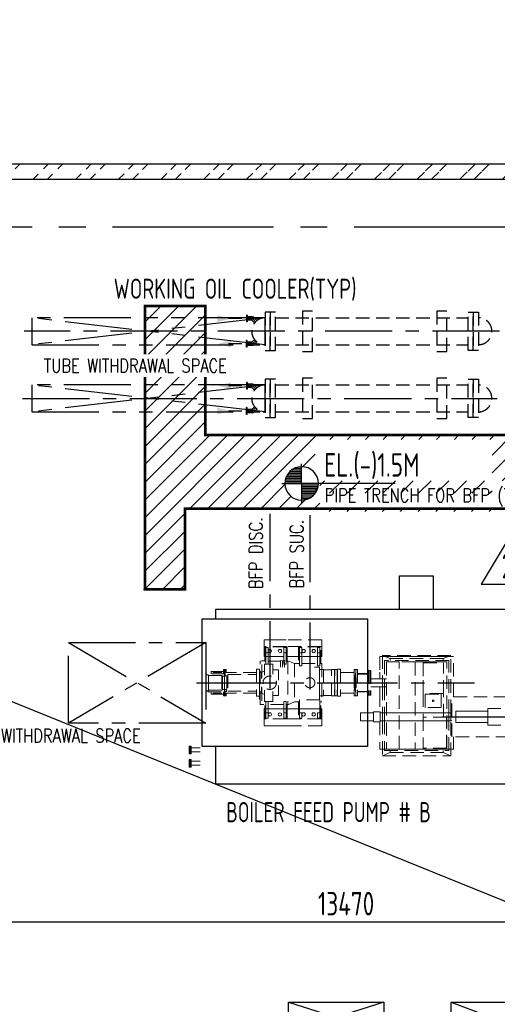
# Model space of a CAD drawing. Extents: x -7650383 to 4934791, y -114316 to 1826789.
# Tile 58 of 256: x 240129 to 247252, y 289374 to 304043. Entities that reach past the tile are written whole.
import ezdxf

# ---------------------------------------------------------------- set-up
doc = ezdxf.new("R2010")
doc.units = 0
doc.header["$LTSCALE"] = 800
doc.header["$MEASUREMENT"] = 0
doc.set_wipeout_variables(frame=1)
for name, pattern in [('CENTER', [2, 1.25, -0.25, 0.25, -0.25]), ('CENTER2', [1.125, 0.75, -0.125, 0.125, -0.125]), ('GTCHAIN', [24, 16, -3.2, 1.6, -3.2]), ('GTDASH', [12, 8, -4]), ('GTDOT', [6, 1.6, -4.4]), ('HIDDEN', [0.375, 0.25, -0.125]), ('PHANTOM', [2.5, 1.25, -0.25, 0.25, -0.25, 0.25, -0.25])]:
    doc.linetypes.add(name, pattern=pattern)
doc.layers.get('0').update_dxf_attribs({"linetype": 'CONTINUOUS'})
for name, color, linetype in [('0-7-COL', 2, 'CENTER'), ('CEN', 2, 'CENTER'), ('CENTER', 2, 'CENTER'), ('DIM', 4, 'CONTINUOUS'), ('EQP', 1, 'CONTINUOUS'), ('GRID', 8, 'CENTER'), ('GT_1', 7, 'CONTINUOUS'), ('HANGERS', 1, 'CONTINUOUS'), ('HATCH', 9, 'CONTINUOUS'), ('MECH_EQ', 8, 'HIDDEN'), ('PIPE LINE', 1, 'CONTINUOUS'), ('REV2', 2, 'CONTINUOUS'), ('T', 3, 'CONTINUOUS'), ('TEXT', 3, 'CONTINUOUS'), ('TRENCH', 1, 'CONTINUOUS'), ('WALL', 6, 'CONTINUOUS')]:
    doc.layers.add(name, color=color, linetype=linetype)
doc.layers.add('EQP0', color=8, linetype='HIDDEN', lineweight=9)
doc.layers.add('EQPT', color=8, linetype='HIDDEN', lineweight=9)
doc.styles.add('ROMANS', font='ISO9.shx', dxfattribs={"width": 0.8})
doc.styles.add('S1', font='SIMPLEX.SHX', dxfattribs={"height": 200})
doc.styles.add('S3', font='ROMANS1.SHX', dxfattribs={"width": 0.8})
doc.styles.get("Standard").update_dxf_attribs({"font": 'ISO9'})
doc.dimstyles.new('STANDARD$0', dxfattribs={"dimtxt": 250, "dimasz": 200, "dimexe": 0, "dimexo": 0, "dimgap": 100, "dimtad": 1, "dimdec": 0, "dimzin": 0, "dimdsep": 46, "dimtxsty": 'S1', "dimcen": 0, "dimadec": 0, "dimazin": 0, "dimtfac": 1, "dimtdec": 0, "dimtmove": 2, "dimatfit": 3, "dimfxl": 1, "dimtolj": 1, "dimtzin": 0, "dimarcsym": 0})

# ---------------------------------------------------------------- blocks, each defined once
blk = doc.blocks.new('AA')
at = {"color": 0, "linetype": 'ByBlock'}
blk.add_solid([(0, 0), (-4, 1), (-4, -1)], dxfattribs=at)
blk = doc.blocks.new('*X52')
at = {"color": 0}
for p, q in [((36132, 29350), (36330, 29350)), ((36154, 29375), (36330, 29375)), ((36183, 29400), (36330, 29400)), ((36226, 29425), (36330, 29425)), ((36080, 29200), (36330, 29200)), ((36081, 29225), (36330, 29225)), ((36085, 29250), (36330, 29250)), ((36092, 29275), (36330, 29275)), ((36102, 29300), (36330, 29300)), ((36115, 29325), (36330, 29325))]:
    blk.add_line(p, q, dxfattribs=at)
blk = doc.blocks.new('LEVEL')
for p, q in [((0, 0), (0, 294)), ((-295, 0), (0, 0)), ((1393, 0), (0, 0)), ((0, 0), (0, -290))]:
    blk.add_line(p, q)
for start, end in [(90, 180), (0, 90), (180, 270), (270, 0)]:
    blk.add_arc((0, 0), 250, start, end)
blk.add_blockref('*X52', (-36330, -29198))
at = {"rotation": 180}
blk.add_blockref('*X52', (36330, 29198), dxfattribs=at)
at = {"flags": 4}
blk.add_attdef('LEVEL', (336, 101), '', height=250, dxfattribs=at)
blk = doc.blocks.new('*D354')
at = {"layer": 'DIM', "color": 9, "lineweight": -2, "transparency": 16777216}
for p, q in [((238261, 292781), (238261, 290598)), ((251731, 292621), (251731, 290598)), ((251431, 290598), (238561, 290598))]:
    blk.add_line(p, q, dxfattribs=at)
at = {"layer": 'DIM', "color": 9, "transparency": 16777216}
for points in [[(238561, 290648), (238561, 290548), (238261, 290598)], [(251431, 290648), (251431, 290548), (251731, 290598)]]:
    blk.add_solid(points, dxfattribs=at)
at = {"layer": 'DIM', "transparency": 16777216, "insert": (244996, 290873), "char_height": 350, "attachment_point": 5, "style": 'ROMANS'}
blk.add_mtext('\\A1;13470', dxfattribs=at)
blk = doc.blocks.new('TRENCH')
at = {"layer": 'GT_1', "linetype": 'Continuous', "ltscale": 0.025}
h = blk.add_hatch(dxfattribs=at)
h.set_pattern_fill('ANSI31', color=134, scale=1500, style=0)
h.paths.add_polyline_path([(379388, 135822), (378038, 135822), (378038, 132422), (369963, 132422), (369963, 134345), (369063, 134345), (369063, 130120), (369663, 130120), (369663, 131322), (375621, 131322), (375621, 130120), (376121, 130120), (376121, 131322), (378148, 131322), (378148, 130120), (378498, 130120), (378498, 131322), (379388, 131322)])
edge = h.paths.add_edge_path(flags=16)
edge.add_arc((371400, 131702), 250, 90, 180, ccw=False)
edge.add_arc((371400, 131702), 250, 0, 90, ccw=False)
edge.add_arc((371400, 131702), 250, -90, 0, ccw=False)
edge.add_arc((371400, 131702), 250, 180, 270, ccw=False)
h.paths.add_polyline_path([(371602, 131553), (374242, 131553), (374242, 132353), (371602, 132353)], flags=16)
h.paths.add_polyline_path([(377669, 131634), (378711, 131634)], flags=16)
h.paths.add_polyline_path([(376486, 131634), (377554, 131634)], flags=16)
h.paths.add_polyline_path([(371670, 131283), (375395, 131283), (375395, 131740), (371670, 131740)], flags=17)
at = {"layer": 'GT_1', "color": 134, "linetype": 'Continuous', "ltscale": 0.025, "const_width": 40, "flags": 128}
blk.add_lwpolyline([(369063, 130120), (369063, 134345), (369963, 134345), (369963, 132422), (378038, 132422), (378038, 135822), (379388, 135822), (379388, 131322), (378498, 131322), (378498, 130120), (378148, 130120), (378148, 131322), (376121, 131322), (376121, 130120), (375621, 130120), (375621, 131322), (369663, 131322), (369663, 130120), (369048, 130120)], dxfattribs=at)
at = {"layer": 'WALL', "linetype": 'GTCHAIN', "ltscale": 0.025}
blk.add_line((369042, 130120), (369642, 130120), dxfattribs=at)
blk = doc.blocks.new('A$C242F3602')
at = {"layer": 'PIPE LINE'}
for p, q in [((-23625, 450), (-22200, 0)), ((-22200, 450), (-23625, 0)), ((-21200, 450), (-20000, 0))]:
    blk.add_line(p, q, dxfattribs=at)
at = {"layer": 'PIPE LINE', "color": 2}
for points in [[(-23625, 450), (-22200, 450), (-22200, 0), (-23625, 0)], [(-21200, 450), (-20000, 450), (-20000, 0), (-21200, 0)]]:
    blk.add_lwpolyline(points, close=True, dxfattribs=at)
blk = doc.blocks.new('BFP')
at = {"layer": '0-7-COL', "linetype": 'CENTER2', "ltscale": 2}
for p, q in [((57754, 128730), (61898, 128730)), ((61411, 128222), (62896, 128222))]:
    blk.add_line(p, q, dxfattribs=at)
at = {"layer": 'DIM', "color": 1}
blk.add_lwpolyline([(60783, 130322), (61283, 130322), (61283, 129822), (60783, 129822)], close=True, dxfattribs=at)
at = {"layer": 'DIM', "color": 1, "flags": 128}
blk.add_lwpolyline([(57838, 129680), (60305, 129680), (60305, 127780), (57838, 127780)], close=True, dxfattribs=at)
for points in [[(65845, 127809), (67710, 127809), (67710, 128969), (65845, 128969), (65845, 129822), (58040, 129822), (58040, 129680)], [(58040, 127780), (58040, 127222), (63633, 127222), (63633, 127372), (64633, 127372), (64633, 127222), (65845, 127222), (65845, 127809)]]:
    blk.add_lwpolyline(points, dxfattribs=at)
at = {"layer": 'EQPT', "linetype": 'GTDOT'}
for p, q in [((59091, 129370), (58761, 129370)), ((58761, 129370), (58761, 129368)), ((59065, 129257), (59056, 129257)), ((59056, 129257), (59056, 129177)), ((58771, 129120), (59056, 129120)), ((58977, 129214), (58973, 129202)), ((58973, 129202), (58977, 129189)), ((58986, 129223), (58977, 129214)), ((58998, 129227), (58986, 129223)), ((58986, 129180), (58998, 129177)), ((59011, 129223), (58998, 129227)), ((58998, 129177), (59011, 129180)), ((59020, 129214), (59011, 129223)), ((59011, 129180), (59020, 129189)), ((59023, 129202), (59020, 129214)), ((59020, 129189), (59023, 129202)), ((59056, 129177), (59091, 129177)), ((59056, 129177), (59056, 129008)), ((59091, 129177), (59091, 129230)), ((59091, 129072), (59091, 129177)), ((59091, 129120), (59139, 129120)), ((59106, 129080), (59106, 129222)), ((59275, 129120), (59610, 129120)), ((61548, 129123), (60528, 129123)), ((58768, 128842), (58768, 129008)), ((58768, 129008), (58895, 129008)), ((58895, 129008), (58895, 128857)), ((59056, 129008), (59065, 129008)), ((59589, 128960), (59515, 128960)), ((59589, 128478), (59589, 128960)), ((58173, 128925), (58173, 128855)), ((58173, 128855), (58173, 128535)), ((58173, 128855), (58183, 128855)), ((58183, 128855), (58183, 128925)), ((58694, 128530), (58694, 128887)), ((58724, 128887), (58705, 128887)), ((58768, 128905), (58724, 128887)), ((58724, 128887), (58724, 128791)), ((58895, 128921), (58977, 128921)), ((58977, 128921), (58977, 128768)), ((59590, 128928), (59589, 128932)), ((59594, 128927), (59590, 128928)), ((59625, 128927), (59594, 128927)), ((59856, 128862), (59857, 128862)), ((59857, 128862), (59857, 128598)), ((60109, 128805), (60105, 128805)), ((60105, 128797), (60105, 128805)), ((60105, 128730), (60105, 128797)), ((60123, 128835), (60109, 128835)), ((60109, 128835), (60109, 128625)), ((60119, 128830), (60119, 128827)), ((60127, 128836), (60123, 128836)), ((60123, 128836), (60123, 128624)), ((60132, 128866), (60127, 128866)), ((60127, 128866), (60127, 128833)), ((60127, 128833), (60132, 128833)), ((60132, 128801), (60134, 128801)), ((60134, 128801), (60134, 128659)), ((60488, 128890), (60488, 128790)), ((58724, 128573), (58724, 128668)), ((58977, 128538), (58977, 128691)), ((60105, 128730), (60105, 128655)), ((60105, 128655), (60109, 128655)), ((60119, 128766), (60119, 128759)), ((60119, 128701), (60119, 128693)), ((60134, 128659), (60132, 128659)), ((60356, 128790), (60492, 128790)), ((60492, 128670), (60356, 128670)), ((60488, 128670), (60488, 128570)), ((60528, 128790), (60528, 128670)), ((60558, 128790), (60558, 128670)), ((58173, 128605), (58202, 128605)), ((58183, 128596), (58183, 128535)), ((58724, 128573), (58705, 128573)), ((58768, 128554), (58724, 128573)), ((58768, 128618), (58768, 128452)), ((58895, 128452), (58895, 128602)), ((58895, 128538), (58977, 128538)), ((59589, 128528), (59590, 128531)), ((59590, 128531), (59594, 128533)), ((59594, 128533), (59625, 128533)), ((59857, 128598), (59856, 128598)), ((60123, 128625), (60109, 128625)), ((60119, 128632), (60119, 128629)), ((60127, 128624), (60123, 128624)), ((60132, 128626), (60127, 128626)), ((60127, 128626), (60127, 128594)), ((60127, 128594), (60132, 128594)), ((58710, 128487), (58705, 128487)), ((58768, 128452), (58895, 128452)), ((58771, 128340), (59056, 128340)), ((59106, 128340), (58903, 128340)), ((58977, 128270), (58973, 128258)), ((58973, 128258), (58977, 128270)), ((58973, 128258), (58977, 128245)), ((58977, 128245), (58973, 128258)), ((58983, 128276), (58977, 128270)), ((58977, 128245), (58983, 128239)), ((58986, 128236), (58977, 128245)), ((58986, 128279), (58998, 128283)), ((58998, 128233), (58986, 128236)), ((58998, 128283), (59011, 128279)), ((59011, 128236), (58998, 128233)), ((59011, 128279), (59020, 128270)), ((59020, 128245), (59011, 128236)), ((59020, 128270), (59023, 128258)), ((59023, 128258), (59020, 128245)), ((59056, 128203), (59056, 128283)), ((59056, 128283), (59091, 128283)), ((59091, 128340), (59139, 128340)), ((59091, 128283), (59091, 128230)), ((59275, 128340), (59610, 128340)), ((60528, 128282), (60528, 128162)), ((60558, 128282), (60558, 128162)), ((60588, 128282), (61488, 128282)), ((61518, 128162), (61518, 128282)), ((61548, 128162), (61548, 128282)), ((62100, 128307), (61622, 128307)), ((61622, 128307), (61622, 128137)), ((62100, 128346), (62100, 128097)), ((62293, 128346), (62100, 128346)), ((59091, 128090), (58761, 128090)), ((59065, 128203), (59056, 128203)), ((60588, 128162), (61488, 128162)), ((61622, 128137), (62100, 128137)), ((62100, 128097), (62293, 128097)), ((60528, 127743), (61548, 127743))]:
    blk.add_line(p, q, dxfattribs=at)
at = {"layer": 'EQPT'}
for p, q in [((58761, 129270), (58761, 129368)), ((59091, 129270), (58761, 129270)), ((58761, 129270), (58761, 129120)), ((59091, 129267), (58771, 129267)), ((58771, 129267), (58771, 129052)), ((58786, 129177), (58786, 129257)), ((58786, 129257), (58821, 129257)), ((58821, 129257), (58821, 129177)), ((59091, 129257), (59065, 129257)), ((59621, 129370), (59091, 129370)), ((59621, 129270), (59091, 129270)), ((59106, 129267), (59091, 129267)), ((59091, 129230), (59091, 129257)), ((59106, 129222), (59106, 129267)), ((59610, 129267), (59275, 129267)), ((59275, 129267), (59275, 129015)), ((59290, 129177), (59290, 129257)), ((59290, 129257), (59325, 129257)), ((59325, 129257), (59325, 129177)), ((59560, 129177), (59560, 129257)), ((59560, 129257), (59595, 129257)), ((59595, 129257), (59595, 129177)), ((59610, 129015), (59610, 129267)), ((59621, 129270), (59621, 129370)), ((59621, 129120), (59621, 129270)), ((58761, 129120), (58771, 129120)), ((58821, 129177), (58786, 129177)), ((58786, 129177), (58786, 129008)), ((58821, 129008), (58821, 129177)), ((58827, 129214), (58823, 129202)), ((58823, 129202), (58823, 129202)), ((58823, 129202), (58823, 129202)), ((58823, 129202), (58823, 129202)), ((58823, 129202), (58823, 129202)), ((58823, 129202), (58823, 129202)), ((58823, 129202), (58823, 129202)), ((58823, 129202), (58827, 129189)), ((58836, 129223), (58827, 129214)), ((58827, 129189), (58836, 129180)), ((58848, 129227), (58836, 129223)), ((58836, 129180), (58848, 129177)), ((58861, 129223), (58848, 129227)), ((58848, 129177), (58861, 129180)), ((58870, 129214), (58861, 129223)), ((58861, 129180), (58870, 129189)), ((58873, 129202), (58870, 129214)), ((58870, 129189), (58873, 129202)), ((59275, 129120), (59139, 129120)), ((59325, 129177), (59290, 129177)), ((59290, 129177), (59290, 128982)), ((59325, 128982), (59325, 129177)), ((59331, 129214), (59327, 129202)), ((59327, 129202), (59327, 129202)), ((59327, 129202), (59327, 129202)), ((59327, 129202), (59327, 129202)), ((59327, 129202), (59327, 129202)), ((59327, 129202), (59327, 129202)), ((59327, 129202), (59327, 129202)), ((59327, 129202), (59331, 129189)), ((59340, 129223), (59331, 129214)), ((59331, 129189), (59340, 129180)), ((59352, 129227), (59340, 129223)), ((59340, 129180), (59352, 129177)), ((59365, 129223), (59352, 129227)), ((59352, 129177), (59365, 129180)), ((59374, 129214), (59365, 129223)), ((59365, 129180), (59374, 129189)), ((59377, 129202), (59374, 129214)), ((59374, 129189), (59377, 129202)), ((59481, 129214), (59477, 129202)), ((59477, 129202), (59477, 129202)), ((59477, 129202), (59477, 129202)), ((59477, 129202), (59477, 129202)), ((59477, 129202), (59477, 129202)), ((59477, 129202), (59477, 129202)), ((59477, 129202), (59477, 129202)), ((59477, 129202), (59481, 129189)), ((59490, 129223), (59481, 129214)), ((59481, 129189), (59490, 129180)), ((59502, 129227), (59490, 129223)), ((59490, 129180), (59502, 129177)), ((59515, 129223), (59502, 129227)), ((59502, 129177), (59515, 129180)), ((59524, 129214), (59515, 129223)), ((59515, 129180), (59524, 129189)), ((59527, 129202), (59524, 129214)), ((59524, 129189), (59527, 129202)), ((59595, 129177), (59560, 129177)), ((59560, 129177), (59560, 128982)), ((59595, 128982), (59595, 129177)), ((59610, 129120), (59621, 129120)), ((60528, 129123), (60488, 129123)), ((60488, 129123), (60488, 128890)), ((61548, 129137), (60528, 129137)), ((60528, 129137), (60528, 128790)), ((60643, 129091), (60528, 129137)), ((61433, 129091), (60643, 129091)), ((60643, 129091), (60643, 129060)), ((61433, 129091), (61548, 129137)), ((61433, 129060), (61433, 129091)), ((61548, 128282), (61548, 129137)), ((61588, 129123), (61548, 129123)), ((61588, 128522), (61588, 129123)), ((58705, 129051), (58730, 129057)), ((58705, 128409), (58705, 129051)), ((58730, 128801), (58730, 129057)), ((58730, 129057), (58771, 129057)), ((58771, 129052), (58786, 129052)), ((58786, 129008), (58821, 129008)), ((58821, 129052), (59005, 129052)), ((59065, 129008), (59091, 129008)), ((59091, 129008), (59091, 129072)), ((59091, 129052), (59106, 129052)), ((59106, 129052), (59106, 129080)), ((59106, 129057), (59115, 129057)), ((59215, 129015), (59115, 129057)), ((59115, 129057), (59115, 128403)), ((59215, 129015), (59215, 128445)), ((59275, 129015), (59215, 129015)), ((59275, 129015), (59290, 129015)), ((59290, 128982), (59325, 128982)), ((59325, 129015), (59560, 129015)), ((59560, 128982), (59595, 128982)), ((59595, 129015), (59610, 129015)), ((59610, 129015), (59625, 129015)), ((59625, 129015), (59625, 128445)), ((61518, 129060), (60558, 129060)), ((60558, 129060), (60558, 128790)), ((60778, 129040), (60588, 129040)), ((60588, 129040), (60588, 127740)), ((60778, 127740), (60778, 129040)), ((61015, 129040), (60778, 129040)), ((61134, 129040), (61015, 129040)), ((61015, 129040), (61015, 127740)), ((61134, 128569), (61134, 129040)), ((61488, 129040), (61134, 129040)), ((61136, 129040), (61136, 129041)), ((61136, 129041), (61436, 129041)), ((61136, 129029), (61436, 129029)), ((61136, 129029), (61136, 128569)), ((61436, 129041), (61436, 129040)), ((61436, 128569), (61436, 129029)), ((61488, 127740), (61488, 129040)), ((61518, 128282), (61518, 129060)), ((57902, 128852), (57894, 128852)), ((57894, 128852), (57894, 128608)), ((58182, 128864), (57902, 128864)), ((57902, 128864), (57902, 128848)), ((57902, 128848), (57912, 128848)), ((57932, 128848), (57912, 128848)), ((57932, 128611), (57932, 128848)), ((57932, 128840), (57935, 128839)), ((57935, 128839), (58133, 128839)), ((57935, 128839), (57935, 128620)), ((58158, 128900), (57972, 128900)), ((57972, 128864), (57972, 128900)), ((58003, 128900), (58003, 128884)), ((58003, 128884), (58127, 128884)), ((58127, 128884), (58127, 128900)), ((58133, 128839), (58140, 128830)), ((58133, 128839), (58133, 128621)), ((58140, 128830), (58182, 128830)), ((58140, 128830), (58140, 128629)), ((58183, 128925), (58158, 128925)), ((58158, 128925), (58158, 128864)), ((58198, 128925), (58173, 128925)), ((58182, 128830), (58182, 128864)), ((58182, 128834), (58189, 128834)), ((58183, 128836), (58183, 128855)), ((58189, 128836), (58183, 128836)), ((58189, 128834), (58189, 128836)), ((58208, 128834), (58189, 128834)), ((58198, 128885), (58198, 128925)), ((58650, 128885), (58198, 128885)), ((58208, 128834), (58208, 128626)), ((58210, 128805), (58208, 128805)), ((58210, 128805), (58210, 128655)), ((58218, 128801), (58216, 128801)), ((58216, 128801), (58216, 128659)), ((58221, 128798), (58218, 128801)), ((58218, 128801), (58218, 128659)), ((58260, 128855), (58221, 128855)), ((58221, 128855), (58221, 128605)), ((58221, 128855), (58650, 128855)), ((58648, 128885), (58635, 128885)), ((58635, 128855), (58650, 128855)), ((58650, 128855), (58635, 128855)), ((58694, 128930), (58648, 128930)), ((58648, 128930), (58648, 128885)), ((58650, 128930), (58650, 128530)), ((58694, 128930), (58694, 128530)), ((58705, 128887), (58694, 128887)), ((59625, 128927), (59648, 128927)), ((59651, 128923), (59648, 128927)), ((59648, 128927), (59648, 128533)), ((59655, 128922), (59651, 128923)), ((59761, 128922), (59655, 128922)), ((59764, 128923), (59761, 128922)), ((59768, 128927), (59764, 128923)), ((59768, 128533), (59768, 128927)), ((59768, 128927), (59814, 128927)), ((59814, 128927), (59814, 128533)), ((59814, 128927), (59815, 128925)), ((59815, 128535), (59815, 128925)), ((59815, 128925), (59851, 128925)), ((59851, 128925), (59851, 128535)), ((59856, 128862), (59851, 128862)), ((59902, 128930), (59856, 128930)), ((59856, 128930), (59856, 128530)), ((59902, 128930), (59903, 128930)), ((59903, 128930), (59903, 128530)), ((59903, 128885), (60107, 128885)), ((60132, 128925), (60107, 128925)), ((60107, 128925), (60107, 128535)), ((60132, 128925), (60132, 128535)), ((60157, 128925), (60132, 128925)), ((60132, 128925), (60132, 128535)), ((60157, 128925), (60157, 128535)), ((60317, 128866), (60157, 128866)), ((60317, 128857), (60157, 128857)), ((60317, 128857), (60317, 128866)), ((60317, 128860), (60318, 128860)), ((60337, 128915), (60318, 128915)), ((60318, 128915), (60318, 128545)), ((60337, 128915), (60337, 128545)), ((60356, 128915), (60337, 128915)), ((60337, 128915), (60337, 128545)), ((60356, 128915), (60356, 128545)), ((58208, 128655), (58210, 128655)), ((58216, 128659), (58218, 128659)), ((58218, 128659), (58221, 128661)), ((58730, 128659), (58730, 128403)), ((60492, 128790), (60588, 128790)), ((60492, 128670), (60588, 128670)), ((60528, 128670), (60528, 128282)), ((60558, 128670), (60558, 128282)), ((57894, 128608), (57912, 128608)), ((57922, 128608), (57912, 128608)), ((57922, 128611), (57932, 128611)), ((57922, 128611), (57922, 128596)), ((57922, 128596), (58202, 128596)), ((57935, 128620), (57932, 128619)), ((58133, 128621), (57935, 128620)), ((57972, 128596), (57972, 128560)), ((57972, 128560), (58158, 128560)), ((58127, 128576), (58003, 128576)), ((58003, 128576), (58003, 128560)), ((58127, 128560), (58127, 128576)), ((58140, 128629), (58133, 128621)), ((58202, 128629), (58140, 128629)), ((58158, 128535), (58158, 128596)), ((58183, 128535), (58158, 128535)), ((58198, 128535), (58173, 128535)), ((58650, 128575), (58198, 128575)), ((58198, 128575), (58198, 128535)), ((58202, 128596), (58202, 128629)), ((58202, 128626), (58208, 128626)), ((58221, 128605), (58260, 128605)), ((58221, 128605), (58650, 128605)), ((58635, 128605), (58650, 128605)), ((58650, 128605), (58635, 128605)), ((58648, 128575), (58635, 128575)), ((58648, 128530), (58648, 128575)), ((58694, 128530), (58648, 128530)), ((58705, 128573), (58694, 128573)), ((58694, 128487), (58694, 128530)), ((59648, 128533), (59625, 128533)), ((59648, 128533), (59651, 128536)), ((59651, 128536), (59655, 128538)), ((59655, 128538), (59761, 128538)), ((59761, 128538), (59764, 128536)), ((59764, 128536), (59768, 128533)), ((59814, 128533), (59768, 128533)), ((59815, 128535), (59814, 128533)), ((59851, 128535), (59815, 128535)), ((59851, 128598), (59856, 128598)), ((59902, 128530), (59856, 128530)), ((59903, 128530), (59902, 128530)), ((59903, 128575), (60107, 128575)), ((60132, 128535), (60107, 128535)), ((60157, 128535), (60132, 128535)), ((60157, 128602), (60317, 128602)), ((60157, 128594), (60317, 128594)), ((60317, 128594), (60317, 128602)), ((60317, 128600), (60318, 128600)), ((60337, 128545), (60318, 128545)), ((60356, 128545), (60337, 128545)), ((60488, 128570), (60488, 128297)), ((61436, 128569), (61134, 128569)), ((61134, 128569), (61134, 128214)), ((61436, 128569), (61136, 128569)), ((61166, 128360), (61166, 128560)), ((61166, 128560), (61403, 128560)), ((61403, 128560), (61403, 128360)), ((61436, 128569), (61436, 128569)), ((61436, 128215), (61436, 128569)), ((61560, 127922), (61560, 128522)), ((61588, 128522), (62718, 128522)), ((58705, 128487), (58694, 128487)), ((58710, 128408), (58705, 128409)), ((59056, 128408), (58705, 128408)), ((58771, 128193), (58771, 128408)), ((58786, 128283), (58786, 128452)), ((58786, 128283), (58786, 128452)), ((58786, 128452), (58821, 128452)), ((58821, 128452), (58821, 128283)), ((59091, 128452), (59056, 128452)), ((59056, 128452), (59056, 128283)), ((59091, 128283), (59091, 128452)), ((59106, 128408), (59091, 128408)), ((59106, 128193), (59106, 128408)), ((59106, 128403), (59115, 128403)), ((59115, 128403), (59215, 128445)), ((59215, 128445), (59275, 128445)), ((59290, 128445), (59275, 128445)), ((59275, 128445), (59275, 128193)), ((59595, 128478), (59290, 128478)), ((59290, 128478), (59290, 128283)), ((59595, 128478), (59580, 128478)), ((59595, 128283), (59595, 128478)), ((59610, 128445), (59595, 128445)), ((59610, 128193), (59610, 128445)), ((59625, 128445), (59610, 128445)), ((61403, 128360), (61166, 128360)), ((61276, 128469), (61273, 128460)), ((61273, 128460), (61276, 128451)), ((61285, 128472), (61276, 128469)), ((61276, 128451), (61285, 128447)), ((61294, 128469), (61285, 128472)), ((61285, 128447), (61294, 128451)), ((61298, 128460), (61294, 128469)), ((61294, 128451), (61298, 128460)), ((58761, 128190), (58761, 128340)), ((58761, 128340), (58771, 128340)), ((58786, 128283), (58786, 128203)), ((58821, 128283), (58786, 128283)), ((58786, 128283), (58786, 128203)), ((58821, 128283), (58786, 128283)), ((58821, 128203), (58821, 128283)), ((58821, 128203), (58821, 128283)), ((58823, 128258), (58827, 128270)), ((58823, 128258), (58827, 128270)), ((58827, 128245), (58823, 128258)), ((58823, 128258), (58823, 128258)), ((58823, 128258), (58823, 128258)), ((58823, 128258), (58823, 128258)), ((58823, 128258), (58823, 128258)), ((58823, 128258), (58823, 128258)), ((58823, 128258), (58823, 128258)), ((58827, 128245), (58823, 128258)), ((58823, 128258), (58823, 128258)), ((58823, 128258), (58823, 128258)), ((58823, 128258), (58823, 128258)), ((58823, 128258), (58823, 128258)), ((58823, 128258), (58823, 128258)), ((58823, 128258), (58823, 128258)), ((58827, 128270), (58836, 128280)), ((58827, 128270), (58836, 128279)), ((58836, 128236), (58827, 128245)), ((58836, 128236), (58827, 128245)), ((58836, 128280), (58848, 128283)), ((58836, 128279), (58848, 128283)), ((58848, 128233), (58836, 128236)), ((58848, 128233), (58836, 128236)), ((58848, 128283), (58861, 128280)), ((58861, 128236), (58848, 128233)), ((58861, 128280), (58870, 128270)), ((58870, 128245), (58861, 128236)), ((58870, 128270), (58873, 128258)), ((58873, 128258), (58870, 128245)), ((58986, 128279), (58983, 128276)), ((58983, 128239), (58986, 128236)), ((58998, 128283), (58986, 128279)), ((58986, 128236), (58998, 128233)), ((59011, 128279), (58998, 128283)), ((58998, 128233), (59011, 128236)), ((59020, 128270), (59011, 128279)), ((59011, 128236), (59020, 128245)), ((59023, 128258), (59020, 128270)), ((59020, 128245), (59023, 128258)), ((59056, 128203), (59056, 128283)), ((59056, 128283), (59091, 128283)), ((59091, 128283), (59091, 128203)), ((59091, 128230), (59091, 128203)), ((59275, 128340), (59106, 128340)), ((59106, 128238), (59106, 128193)), ((59275, 128340), (59139, 128340)), ((59307, 128283), (59290, 128283)), ((59290, 128283), (59290, 128203)), ((59290, 128283), (59290, 128203)), ((59325, 128283), (59290, 128283)), ((59325, 128203), (59325, 128283)), ((59327, 128258), (59331, 128270)), ((59331, 128245), (59327, 128258)), ((59327, 128258), (59327, 128258)), ((59327, 128258), (59327, 128258)), ((59327, 128258), (59327, 128258)), ((59327, 128258), (59327, 128258)), ((59327, 128258), (59327, 128258)), ((59327, 128258), (59327, 128258)), ((59331, 128270), (59340, 128280)), ((59340, 128236), (59331, 128245)), ((59340, 128280), (59352, 128283)), ((59352, 128233), (59340, 128236)), ((59352, 128283), (59365, 128280)), ((59365, 128236), (59352, 128233)), ((59365, 128280), (59374, 128270)), ((59374, 128245), (59365, 128236)), ((59374, 128270), (59377, 128258)), ((59377, 128258), (59374, 128245)), ((59477, 128258), (59481, 128270)), ((59481, 128245), (59477, 128258)), ((59477, 128258), (59477, 128258)), ((59477, 128258), (59477, 128258)), ((59477, 128258), (59477, 128258)), ((59477, 128258), (59477, 128258)), ((59477, 128258), (59477, 128258)), ((59477, 128258), (59477, 128258)), ((59481, 128270), (59490, 128280)), ((59490, 128236), (59481, 128245)), ((59490, 128280), (59502, 128283)), ((59502, 128233), (59490, 128236)), ((59502, 128283), (59515, 128280)), ((59515, 128236), (59502, 128233)), ((59515, 128280), (59524, 128270)), ((59524, 128245), (59515, 128236)), ((59524, 128270), (59527, 128258)), ((59527, 128258), (59524, 128245)), ((59560, 128283), (59560, 128203)), ((59595, 128283), (59560, 128283)), ((59595, 128283), (59580, 128283)), ((59595, 128203), (59595, 128283)), ((59595, 128203), (59595, 128283)), ((59621, 128340), (59610, 128340)), ((59610, 128340), (59621, 128340)), ((59621, 128190), (59621, 128340)), ((59621, 128340), (59621, 128190)), ((60392, 128282), (60202, 128282)), ((60202, 128282), (60202, 128162)), ((60492, 128297), (60392, 128297)), ((60392, 128297), (60392, 128147)), ((60492, 128147), (60492, 128297)), ((60492, 128282), (60588, 128282)), ((61484, 128215), (61134, 128215)), ((61134, 128215), (61134, 127851)), ((61484, 127755), (61484, 128215)), ((61488, 128282), (61560, 128282)), ((59091, 128190), (58761, 128190)), ((58761, 128190), (58761, 128092)), ((59091, 128193), (58771, 128193)), ((58786, 128203), (58821, 128203)), ((58786, 128203), (58821, 128203)), ((58983, 128193), (59106, 128193)), ((58983, 128190), (59307, 128190)), ((58983, 128090), (59307, 128090)), ((59091, 128203), (59056, 128203)), ((59091, 128203), (59065, 128203)), ((59106, 128193), (59091, 128193)), ((59621, 128190), (59091, 128190)), ((59621, 128090), (59091, 128090)), ((59275, 128193), (59307, 128193)), ((59610, 128193), (59275, 128193)), ((59290, 128203), (59307, 128203)), ((59290, 128203), (59325, 128203)), ((59560, 128203), (59595, 128203)), ((59580, 128203), (59595, 128203)), ((59580, 128193), (59610, 128193)), ((59580, 128190), (59621, 128190)), ((59580, 128090), (59621, 128090)), ((59621, 128090), (59621, 128190)), ((59621, 128190), (59621, 128090)), ((60202, 128162), (60392, 128162)), ((60392, 128147), (60492, 128147)), ((60488, 128147), (60488, 127743)), ((60492, 128162), (60588, 128162)), ((60528, 128162), (60528, 127642)), ((60558, 128162), (60558, 127720)), ((61488, 128162), (61560, 128162)), ((61518, 127720), (61518, 128162)), ((61548, 127642), (61548, 128162)), ((62718, 127922), (61588, 127922)), ((61588, 127743), (61588, 127922)), ((61134, 127851), (61134, 127740)), ((61134, 127794), (61134, 127851)), ((57676, 127760), (57811, 127760)), ((57676, 127700), (57811, 127700)), ((60488, 127743), (60528, 127743)), ((60643, 127689), (60528, 127642)), ((60528, 127642), (61548, 127642)), ((60558, 127720), (61518, 127720)), ((60588, 127740), (60778, 127740)), ((60643, 127720), (60643, 127689)), ((60643, 127689), (61433, 127689)), ((60778, 127740), (61015, 127740)), ((61134, 127740), (61015, 127740)), ((61134, 127740), (61134, 127755)), ((61484, 127755), (61134, 127755)), ((61134, 127740), (61488, 127740)), ((61433, 127689), (61433, 127720)), ((61433, 127689), (61548, 127642)), ((61548, 127743), (61588, 127743)), ((57676, 127560), (57811, 127560)), ((57676, 127500), (57811, 127500))]:
    blk.add_line(p, q, dxfattribs=at)
at = {"layer": 'EQPT', "linetype": 'GTDASH'}
for p, q in [((59003, 129063), (59035, 129059)), ((59005, 128961), (59005, 129063)), ((59035, 129059), (59066, 129063)), ((59065, 128961), (59065, 129063))]:
    blk.add_line(p, q, dxfattribs=at)
at = {"layer": 'EQPT', "linetype": 'GTCHAIN'}
blk.add_line((59035, 128961), (59035, 129060), dxfattribs=at)
at = {"layer": 'EQPT'}
for points in [[(57661, 127787), (57646, 127787), (57646, 127673), (57661, 127673)], [(57661, 127787), (57676, 127787), (57676, 127673), (57661, 127673)], [(57661, 127587), (57646, 127587), (57646, 127473), (57661, 127473)], [(57661, 127587), (57676, 127587), (57676, 127473), (57661, 127473)]]:
    blk.add_lwpolyline(points, close=True, dxfattribs=at)
for centre, radius in [((58846, 128730), 100), ((59444, 128730), 75)]:
    blk.add_circle(centre, radius, dxfattribs=at)
at = {"layer": 'GRID'}
for p, q in [((55844, 129330), (57894, 128130)), ((57894, 129330), (55844, 128130))]:
    blk.add_line(p, q, dxfattribs=at)
blk.add_lwpolyline([(55844, 129330), (57894, 129330), (57894, 128130), (55844, 128130)], close=True, dxfattribs=at)
blk = doc.blocks.new('REV-2')
at = {"layer": 'REV2', "color": 20, "linetype": 'Continuous'}
for p, q in [((37170, 56645), (36750, 55946)), ((37569, 55946), (37170, 56645)), ((36750, 55946), (37569, 55946))]:
    blk.add_line(p, q, dxfattribs=at)
at = {"layer": 'REV2', "color": 20, "linetype": 'Continuous', "style": 'ROMANS', "width": 0.8}
blk.add_text('2', height=383, dxfattribs=at).set_placement((37056, 56034))

msp = doc.modelspace()

# ---------------------------------------------------------------- hatches: boundary and pattern name
at = {"layer": 'HATCH'}
h = msp.add_hatch(dxfattribs=at)
h.set_pattern_fill('ANSI32', color=256, scale=1200, style=0)
h.set_pattern_definition([(45, (185011.4, 165524.7), (-318.198, 318.198), []), (45, (185223.54, 165524.7), (-318.198, 318.198), [])])
edge = h.paths.add_edge_path()
edge.add_line((226391.2, 301896.4), (269391.2, 301896.4))
edge.add_line((226391.2, 301666.4), (269391.2, 301666.4))

# ---------------------------------------------------------------- linework, layer by layer
at = {"layer": 'CEN'}
for p, q in [((247283.1, 299401.4), (240194.1, 299401.4)), ((240169.9, 298401.4), (247251.2, 298401.4))]:
    msp.add_line(p, q, dxfattribs=at)
at = {"layer": 'CENTER'}
for p, q in [((243857.7, 296680.2), (243857.7, 294043.4)), ((244455.2, 296662.2), (244455.2, 294043.4))]:
    msp.add_line(p, q, dxfattribs=at)
at = {"layer": 'GRID', "linetype": 'CENTER2', "ltscale": 4}
msp.add_line((191114.6, 300956.4), (291791.7, 300956.4), dxfattribs=at)
at = {"layer": 'GRID'}
for p, q in [((243600.2, 299589.7), (243521.2, 299589.7)), ((243647, 299542.9), (243600.2, 299589.7)), ((243647, 299260), (243600.2, 299213.2)), ((243600.2, 299213.2), (243521.2, 299213.2)), ((243600.2, 298589.7), (243521.2, 298589.7)), ((243647, 298542.9), (243600.2, 298589.7)), ((243647, 298260), (243600.2, 298213.2)), ((243600.2, 298213.2), (243521.2, 298213.2))]:
    msp.add_line(p, q, dxfattribs=at)
at = {"layer": 'MECH_EQ', "color": 9, "linetype": 'PHANTOM'}
for p, q in [((243788.4, 299601.4), (240311.2, 299201.4)), ((243788.4, 299201.4), (240311.2, 299601.4)), ((243788.4, 298601.4), (240311.2, 298201.4)), ((243788.4, 298201.4), (240311.2, 298601.4))]:
    msp.add_line(p, q, dxfattribs=at)
at = {"layer": 'MECH_EQ'}
for p, q in [((243511.2, 299639.7), (243511.2, 299539.7)), ((243521.2, 299639.7), (243511.2, 299639.7)), ((243521.2, 299639.7), (243521.2, 299539.7)), ((243610.5, 299614.7), (243521.2, 299614.7)), ((243589.8, 299564.7), (243521.2, 299564.7)), ((243629.3, 299525.2), (243589.8, 299564.7)), ((243664.6, 299560.5), (243610.5, 299614.7)), ((243943.2, 299601.4), (246816.4, 299601.4)), ((243521.2, 299539.7), (243511.2, 299539.7)), ((243511.2, 299163.2), (243511.2, 299263.2)), ((243521.2, 299263.2), (243511.2, 299263.2)), ((243521.2, 299163.2), (243521.2, 299263.2)), ((243629.3, 299277.7), (243589.8, 299238.2)), ((243521.2, 299163.2), (243511.2, 299163.2)), ((243589.8, 299238.2), (243521.2, 299238.2)), ((243610.5, 299188.2), (243521.2, 299188.2)), ((243664.6, 299242.3), (243610.5, 299188.2)), ((243943.2, 299201.4), (246816.4, 299201.4)), ((243511.2, 298639.7), (243511.2, 298539.7)), ((243521.2, 298639.7), (243511.2, 298639.7)), ((243521.2, 298539.7), (243511.2, 298539.7)), ((243521.2, 298639.7), (243521.2, 298539.7)), ((243610.5, 298614.7), (243521.2, 298614.7)), ((243589.8, 298564.7), (243521.2, 298564.7)), ((243629.3, 298525.2), (243589.8, 298564.7)), ((243664.6, 298560.5), (243610.5, 298614.7)), ((243943.2, 298601.4), (246816.4, 298601.4)), ((243521.2, 298263.2), (243511.2, 298263.2)), ((243511.2, 298163.2), (243511.2, 298263.2)), ((243521.2, 298163.2), (243521.2, 298263.2)), ((243589.8, 298238.2), (243521.2, 298238.2)), ((243629.3, 298277.7), (243589.8, 298238.2)), ((243664.6, 298242.3), (243610.5, 298188.2)), ((243521.2, 298163.2), (243511.2, 298163.2)), ((243610.5, 298188.2), (243521.2, 298188.2)), ((243943.2, 298201.4), (246816.4, 298201.4))]:
    msp.add_line(p, q, dxfattribs=at)
for points in [[(244345.2, 299701.4), (244345.2, 299101.4), (244495.2, 299101.4), (244495.2, 299701.4)], [(246348.2, 299701.4), (246348.2, 299101.4), (246498.2, 299101.4), (246498.2, 299701.4)], [(243788.4, 299686.1), (243788.4, 299116.8), (243865.8, 299116.8), (243865.8, 299686.1)], [(243865.8, 299686.1), (243865.8, 299116.8), (243943.2, 299116.8), (243943.2, 299686.1)], [(246893.8, 299686.1), (246893.8, 299116.8), (246816.4, 299116.8), (246816.4, 299686.1)], [(246971.2, 299686.1), (246971.2, 299116.8), (246893.8, 299116.8), (246893.8, 299686.1)], [(243788.4, 298686.1), (243788.4, 298116.8), (243865.8, 298116.8), (243865.8, 298686.1)], [(243865.8, 298686.1), (243865.8, 298116.8), (243943.2, 298116.8), (243943.2, 298686.1)], [(246893.8, 298686.1), (246893.8, 298116.8), (246816.4, 298116.8), (246816.4, 298686.1)], [(246971.2, 298686.1), (246971.2, 298116.8), (246893.8, 298116.8), (246893.8, 298686.1)]]:
    msp.add_lwpolyline(points, close=True, dxfattribs=at)
at = {"layer": 'MECH_EQ', "color": 9, "linetype": 'PHANTOM'}
for points in [[(243788.4, 299201.4), (243788.4, 299601.4), (240311.2, 299601.4), (240311.2, 299201.4)], [(243788.4, 298201.4), (243788.4, 298601.4), (240311.2, 298601.4), (240311.2, 298201.4)]]:
    msp.add_lwpolyline(points, close=True, dxfattribs=at)
at = {"layer": 'MECH_EQ'}
for points in [[(243443.8, 299589.7), (243187.9, 299589.7)], [(243443.8, 299213.2), (243187.9, 299213.2)], [(243443.8, 298589.7), (243187.9, 298589.7)], [(243443.8, 298213.2), (243187.9, 298213.2)]]:
    msp.add_lwpolyline(points, dxfattribs=at)
at = {"layer": 'MECH_EQ', "linetype": 'HIDDEN'}
for points in [[(244345.2, 298701.4), (244345.2, 298101.4), (244495.2, 298101.4), (244495.2, 298701.4)], [(246348.2, 298701.4), (246348.2, 298101.4), (246498.2, 298101.4), (246498.2, 298701.4)]]:
    msp.add_lwpolyline(points, close=True, dxfattribs=at)
at = {"layer": 'MECH_EQ'}
for centre, start, end in [((243788.4, 299401.4), 90, 270), ((246971.2, 299401.4), 270, 90), ((243788.4, 298401.4), 90, 270), ((246971.2, 298401.4), 270, 90)]:
    msp.add_arc(centre, 200, start, end, dxfattribs=at)
at = {"layer": 'WALL'}
for p, q in [((226391.2, 301896.4), (269391.2, 301896.4)), ((226391.2, 301666.4), (269391.2, 301666.4))]:
    msp.add_line(p, q, dxfattribs=at)

# ---------------------------------------------------------------- block references
msp.add_blockref('REV-2', (210258.9, 239685.1))
at = {"layer": 'EQP'}
msp.add_blockref('BFP', (185011.4, 165434.7), dxfattribs=at)
at = {"layer": 'EQP0'}
msp.add_blockref('A$C242F3602', (267761.2, 288956.4), dxfattribs=at)
at = {"layer": 'MECH_EQ', "yscale": 50, "zscale": 50}
for p, xscale in [((243277.9, 299589.7), 50), ((243080.7, 299213.2), -50)]:
    msp.add_blockref('AA', p, dxfattribs=dict(at, xscale=xscale))
at = {"layer": 'MECH_EQ', "yscale": 50, "zscale": 50, "rotation": 180}
for p, xscale in [((243080.7, 298589.7), 50), ((243277.9, 298213.2), -50)]:
    msp.add_blockref('AA', p, dxfattribs=dict(at, xscale=xscale))
at = {"layer": 'TEXT'}
ref = msp.add_blockref('LEVEL', (244332.8, 297134), dxfattribs=at)
ref.add_attrib('LEVEL', 'EL.(-)1.5M', (244668.5, 297235), dxfattribs={"layer": '0', "height": 350, "style": 'ROMANS', "width": 0.8, "flags": 4})
at = {"layer": 'TRENCH'}
msp.add_blockref('TRENCH', (-127066.8, 165434.7), dxfattribs=at)

# ---------------------------------------------------------------- texts
at = {"layer": 'T', "style": 'S3', "width": 0.8}
msp.add_text('PIPE TRENCH FOR BFP (TYP)', height=200, dxfattribs=at).set_placement((244679.1, 296857.5))
at = {"layer": 'TEXT'}
for s, height, style, width, p in [('WORKING OIL COOLER(TYP)', 300, 'ROMANS', 0.8, (241531.5, 299885.4)), ('WITHDRAWAL SPACE', 200, 'S3', 0.8, (239851, 293276)), ('BOILER FEED PUMP # B', 300, 'ROMANS', 0.75, (243209.6, 292087.2))]:
    msp.add_text(s, height=height, dxfattribs=dict(at, style=style, width=width)).set_placement(p)
at = {"layer": 'TEXT', "style": 'S3', "width": 0.8}
for s, p in [('BFP DISC.', (243749.7, 295561.4)), ('BFP SUC.', (244359.7, 295571.2))]:
    msp.add_text(s, height=200, rotation=90, dxfattribs=at).set_placement(p)
at = {"layer": 'TEXT', "insert": (200677.9, 297070.1, 207.7), "char_height": 400, "width": 3679.946, "attachment_point": 1, "style": 'S3'}
msp.add_mtext('\\pi582.83;STAIRCASE \\P\\pi26.639;0.0M TO 24.5M', dxfattribs=at)

# ---------------------------------------------------------------- dimensions: what is measured, and where the dimension line sits
at = {"layer": 'DIM'}
dim = msp.add_linear_dim(base=(238261.2, 290597.9), p1=(251731.2, 292621), p2=(238261.2, 292780.7), dimstyle='STANDARD$0', override={"dimtxt": 350, "dimasz": 300, "dimtxsty": 'ROMANS', "dimclrd": 9, "dimclre": 9, "dimclrt": 256, "dimtix": 1, "dimatfit": 0, "dimfxl": 0}, dxfattribs=at)
dim.commit()
dim.dimension.update_dxf_attribs({"geometry": '*D354', "text_midpoint": (244996.2, 290872.9)})

# ---------------------------------------------------------------- next in the draw order: wipeouts: each hides what was drawn before it
msp.add_wipeout([(240419.8, 298719), (243714.1, 298719), (243714.1, 299059), (240419.8, 299059)]).dxf.layer = 'T'

# ---------------------------------------------------------------- next in the draw order: linework, layer by layer
at = {"layer": 'HANGERS', "flags": 128}
msp.add_lwpolyline([(258771.9, 304043.3), (247428.5, 296330.3), (260898.5, 296330.3), (256868.8, 287847.9), (254934.3, 287847.9), (233958.5, 296330.3), (218302.3, 272900.3), (228301.3, 270706.6), (244270.3, 270673.2), (251935.4, 276699), (256599.6, 269508.6), (266050.3, 269508.6)], dxfattribs=at)

# ---------------------------------------------------------------- next in the draw order: texts
at = {"layer": 'T', "style": 'S3', "width": 0.8}
msp.add_text('TUBE WITHDRAWAL SPACE', height=200, dxfattribs=at).set_placement((240489.8, 298789))

doc.saveas('drawing.dxf')
